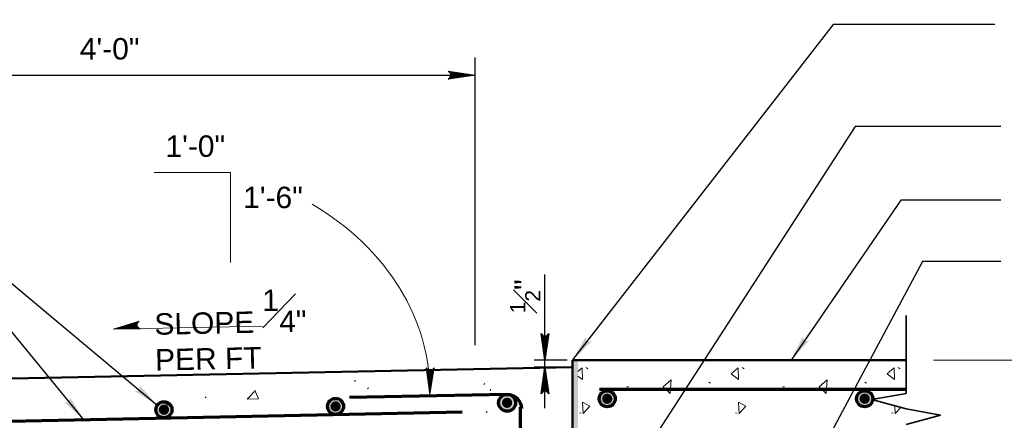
# Model space of a CAD drawing. Extents: x -312 to 328, y -156 to 292.
# Tile 88 of 89: x 195 to 264, y 225 to 253. Entities that reach past the tile are written whole.
import ezdxf

# ---------------------------------------------------------------- set-up
doc = ezdxf.new("R2010")
doc.units = 0
doc.header["$MEASUREMENT"] = 0
for name, color, linetype, lineweight in [('Level 1', 253, 'Continuous', 18), ('Level 46', 253, 'Continuous', 18), ('S-Anno-Brkl', 2, 'Continuous', 35), ('S-Anno-Dims', 33, 'Continuous', 35), ('S-Anno-Keyn', 133, 'Continuous', 18), ('S-Anno-Patt', 152, 'Continuous', 18), ('S-Anno-Text', 53, 'Continuous', 25), ('S-Sect-Conc', 6, 'Continuous', 50), ('S-Sect-Join', 1, 'Continuous', 35), ('S-Sect-Rbar', 7, 'Continuous', 70)]:
    doc.layers.add(name, color=color, linetype=linetype, lineweight=lineweight)
doc.styles.add('NOTES', font='romans.shx')

# ---------------------------------------------------------------- blocks, each defined once
blk = doc.blocks.new('LARROW')
at = {"color": 0, "linetype": 'ByBlock', "lineweight": -2, "flags": 128}
blk.add_lwpolyline([(-4.93, 0.71), (0, 0), (-4.92, -0.71), (-4.77, -0.59), (-4.55, -0.38), (-4.44, -0.19), (-4.42, 0), (-4.46, 0.21), (-4.57, 0.41), (-4.79, 0.61), (-4.93, 0.71), (-0.15, 0.01), (-4.76, -0.67), (-4.62, -0.56), (-4.39, -0.34), (-4.32, -0.06), (-4.37, 0.22), (-4.5, 0.41), (-4.67, 0.57), (-4.78, 0.65), (-0.41, 0.01), (-4.56, -0.59), (-4.41, -0.49), (-4.33, -0.37), (-4.25, -0.21), (-4.21, 0.01), (-4.23, 0.19), (-4.32, 0.33), (-4.5, 0.44), (-4.61, 0.58), (-0.71, 0.01), (-4.33, -0.5), (-4.17, -0.3), (-4.12, -0.06), (-4.14, 0.22), (-4.45, 0.51), (-1.05, 0.02), (-4.12, -0.41), (-4.07, -0.26), (-3.98, -0.04), (-4.04, 0.21), (-4.28, 0.43), (-1.36, 0.02), (-4.01, -0.31), (-3.92, -0.14), (-3.88, 0.04), (-4.07, 0.33), (-1.73, 0.02), (-3.85, -0.24), (-3.79, -0.11), (-3.77, 0.04), (-3.92, 0.25), (-2.17, 0.02), (-3.71, -0.15), (-3.67, 0.05), (-3.81, 0.17), (-2.53, 0.02), (-3.61, -0.09), (-3.63, 0.1), (-2.9, 0.02), (-3.57, -0.03), (-3.59, 0.03), (-3.36, 0.03)], dxfattribs=at)

msp = doc.modelspace()

# ---------------------------------------------------------------- hatches: boundary and pattern name
at = {"layer": 'S-Anno-Text', "extrusion": (0, 0, -1)}
for points in [[(-233.37227, 229.24294), (-234.73835, 230.55774), (-234.67746, 230.54054), (-234.56552, 230.52116), (-234.47719, 230.53471), (-234.40528, 230.57165), (-234.35608, 230.62318), (-234.32166, 230.70125), (-234.30838, 230.81608), (-234.30879, 230.88986)], [(-248.64715, 229.21707), (-249.93177, 230.61156), (-249.87203, 230.59073), (-249.76145, 230.56466), (-249.67246, 230.57288), (-249.59847, 230.60543), (-249.54626, 230.65391), (-249.50721, 230.72977), (-249.48706, 230.8436), (-249.48304, 230.91727)], [(-204.34137, 226.07747), (-203.0761, 227.48955), (-203.09111, 227.42808), (-203.10649, 227.31552), (-203.0898, 227.22773), (-203.05033, 227.15718), (-202.99707, 227.10985), (-202.91783, 227.07823), (-202.8026, 227.06905), (-202.72888, 227.0721)], [(-199.20593, 225.03254), (-198.22612, 226.65575), (-198.22941, 226.59256), (-198.22354, 226.47911), (-198.19076, 226.39597), (-198.13883, 226.33402), (-198.07769, 226.29745), (-197.99394, 226.28116), (-197.87902, 226.29362), (-197.80716, 226.31036)]]:
    msp.add_hatch(color=256, dxfattribs=at).paths.add_polyline_path(points, flags=16)
at = {"layer": 'S-Sect-Rbar'}
for points in [[(229.35781, 226.23979, 1), (228.23281, 226.23979, 1)], [(229.24531, 226.23979, 1), (228.34531, 226.23979, 1)], [(229.15531, 226.23979, 1), (228.43531, 226.23979, 1)], [(229.07656, 226.23979, 1), (228.51406, 226.23979, 1)], [(205.25356, 225.75679, 1), (204.35356, 225.75679, 1)], [(205.16356, 225.75679, 1), (204.44356, 225.75679, 1)], [(205.08481, 225.75679, 1), (204.52231, 225.75679, 1)], [(204.94418, 225.75679, 1), (204.66293, 225.75679, 1)], [(204.87387, 225.75679, 1), (204.73324, 225.75679, 1)], [(217.25356, 225.98825, 1), (216.35356, 225.98825, 1)], [(217.16356, 225.98825, 1), (216.44356, 225.98825, 1)], [(217.08481, 225.98825, 1), (216.52231, 225.98825, 1)], [(216.94418, 225.98825, 1), (216.66293, 225.98825, 1)], [(216.87387, 225.98825, 1), (216.73324, 225.98825, 1)], [(228.93593, 226.23979, 1), (228.65468, 226.23979, 1)], [(228.86562, 226.23979, 1), (228.72499, 226.23979, 1)]]:
    msp.add_hatch(color=256, dxfattribs=at).paths.add_polyline_path(points, flags=16)
h = msp.add_hatch(color=256, dxfattribs=at)
edge = h.paths.add_edge_path(flags=16)
edge.add_ellipse((235.79781, 226.52197), major_axis=(0.45, 0), ratio=0.9996, start_angle=0, end_angle=360)
h = msp.add_hatch(color=256, dxfattribs=at)
edge = h.paths.add_edge_path(flags=16)
edge.add_ellipse((235.79781, 226.52197), major_axis=(0.36, 0), ratio=0.9996, start_angle=0, end_angle=360)
h = msp.add_hatch(color=256, dxfattribs=at)
edge = h.paths.add_edge_path(flags=16)
edge.add_ellipse((235.79781, 226.52197), major_axis=(0.28125, 0), ratio=0.9996, start_angle=0, end_angle=360)
h = msp.add_hatch(color=256, dxfattribs=at)
edge = h.paths.add_edge_path(flags=16)
edge.add_ellipse((235.79781, 226.52197), major_axis=(0.14062, 0), ratio=0.9996, start_angle=0, end_angle=360)
h = msp.add_hatch(color=256, dxfattribs=at)
edge = h.paths.add_edge_path(flags=16)
edge.add_ellipse((235.79781, 226.52197), major_axis=(0.07031, 0), ratio=0.9996, start_angle=0, end_angle=360)
h = msp.add_hatch(color=256, dxfattribs=at)
edge = h.paths.add_edge_path(flags=16)
edge.add_ellipse((253.79781, 226.52197), major_axis=(0.45, 0), ratio=0.9996, start_angle=0, end_angle=360)
h = msp.add_hatch(color=256, dxfattribs=at)
edge = h.paths.add_edge_path(flags=16)
edge.add_ellipse((253.79781, 226.52197), major_axis=(0.36, 0), ratio=0.9996, start_angle=0, end_angle=360)
h = msp.add_hatch(color=256, dxfattribs=at)
edge = h.paths.add_edge_path(flags=16)
edge.add_ellipse((253.79781, 226.52197), major_axis=(0.28125, 0), ratio=0.9996, start_angle=0, end_angle=360)
h = msp.add_hatch(color=256, dxfattribs=at)
edge = h.paths.add_edge_path(flags=16)
edge.add_ellipse((253.79781, 226.52197), major_axis=(0.14062, 0), ratio=0.9996, start_angle=0, end_angle=360)
h = msp.add_hatch(color=256, dxfattribs=at)
edge = h.paths.add_edge_path(flags=16)
edge.add_ellipse((253.79781, 226.52197), major_axis=(0.07031, 0), ratio=0.9996, start_angle=0, end_angle=360)

# ---------------------------------------------------------------- linework, layer by layer
at = {"layer": 'Level 1', "color": 214, "linetype": 'Continuous', "lineweight": 25}
msp.add_3dface([(-311.9741, -156.26001), (328.0259, -156.26001), (328.0259, 291.73999), (-311.9741, 291.73999)], dxfattribs=at)
msp.add_3dface([(-311.9741, -156.26001), (328.0259, -156.26001), (328.0259, 291.73999), (-311.9741, 291.73999)], dxfattribs=at)
msp.add_3dface([(-311.9741, -156.26001), (328.0259, -156.26001), (328.0259, 291.73999), (-311.9741, 291.73999)], dxfattribs=at)
at = {"layer": 'Level 46', "color": 96, "linetype": 'Continuous', "lineweight": 18, "flags": 128}
msp.add_lwpolyline([(223.69221, 228.68342), (223.40027, 226.80994), (223.14933, 228.68784), (223.19364, 228.62888), (223.27357, 228.54556), (223.34829, 228.50417), (223.41873, 228.49279), (223.49822, 228.50714), (223.57686, 228.54977), (223.65415, 228.63295), (223.69221, 228.68342), (223.40386, 226.86551), (223.16669, 228.62771), (223.20642, 228.57321), (223.28815, 228.4853), (223.39429, 228.45569), (223.50084, 228.47407), (223.57484, 228.52422), (223.6356, 228.58522), (223.66911, 228.62663), (223.40504, 226.96451), (223.19576, 228.54787), (223.23118, 228.49207), (223.27721, 228.46304), (223.33695, 228.43078), (223.42083, 228.41343), (223.4898, 228.42171), (223.54437, 228.45404), (223.58839, 228.52109), (223.6414, 228.56557), (223.40612, 227.07989), (223.22776, 228.46052), (223.30349, 228.39811), (223.39643, 228.37922), (223.50003, 228.38718), (223.61388, 228.50429), (223.41356, 227.20881), (223.26296, 228.38063), (223.31682, 228.36353), (223.40338, 228.32658), (223.49659, 228.34807), (223.58003, 228.44027), (223.41486, 227.32742), (223.29714, 228.3383), (223.36259, 228.30449), (223.43303, 228.28879), (223.5432, 228.35807), (223.41645, 227.46835), (223.32625, 228.2766), (223.37556, 228.25347), (223.43237, 228.24679), (223.51264, 228.30297), (223.4183, 227.63648), (223.35872, 228.22509), (223.43508, 228.20783), (223.48217, 228.26122), (223.41983, 227.7743), (223.38081, 228.18581), (223.45444, 228.19411), (223.42126, 227.91533), (223.40462, 228.1691), (223.4273, 228.1764), (223.42631, 228.0894)], dxfattribs=at)
at = {"layer": 'S-Anno-Brkl'}
msp.add_line((256.6984, 232.34907), (256.6984, 226.90172), dxfattribs=at)
at = {"layer": 'S-Anno-Brkl', "flags": 128}
for points in [[(256.6984, 226.90172), (254.30131, 226.4655), (256.6984, 225.81347)], [(256.6984, 225.81347), (259.09549, 225.37725), (256.6984, 224.72522)]]:
    msp.add_lwpolyline(points, dxfattribs=at)
at = {"layer": 'S-Anno-Dims', "lineweight": 25}
for p, q in [((226.55946, 230.26425), (226.55946, 250.39622)), ((176.21946, 249.14822), (226.55946, 249.14822)), ((231.44215, 225.86813), (231.44215, 235.22269)), ((232.99877, 229.21707), (230.69365, 229.21707)), ((232.62377, 228.74297), (230.69365, 228.74297))]:
    msp.add_line(p, q, dxfattribs=at)
at = {"layer": 'S-Anno-Dims', "lineweight": 25, "flags": 128}
msp.add_lwpolyline([(224.68296, 249.41972), (226.55946, 249.14822), (224.68446, 248.87672), (224.74296, 248.92172), (224.82546, 249.00272), (224.86596, 249.07772), (224.87646, 249.14822), (224.86146, 249.22772), (224.81796, 249.30572), (224.73396, 249.38222), (224.68296, 249.41972), (226.50396, 249.15122), (224.74446, 248.89472), (224.79846, 248.93522), (224.88546, 249.01772), (224.91396, 249.12422), (224.89446, 249.23072), (224.84346, 249.30422), (224.78196, 249.36422), (224.73996, 249.39722), (226.40496, 249.15122), (224.82396, 248.92472), (224.87946, 248.96072), (224.90796, 249.00722), (224.93946, 249.06722), (224.95596, 249.15122), (224.94696, 249.22022), (224.91396, 249.27422), (224.84646, 249.31772), (224.80146, 249.37022), (226.28946, 249.15122), (224.91096, 248.95772), (224.97246, 249.03422), (224.99046, 249.12722), (224.98146, 249.23072), (224.86296, 249.34322), (226.16046, 249.15722), (224.99046, 248.99372), (225.00696, 249.04772), (225.04296, 249.13472), (225.02046, 249.22772), (224.92746, 249.31022), (226.04196, 249.15722), (225.03246, 249.02822), (225.06546, 249.09422), (225.08046, 249.16472), (225.00996, 249.27422), (225.90096, 249.15722), (225.09396, 249.05822), (225.11646, 249.10772), (225.12246, 249.16472), (225.06546, 249.24422), (225.73296, 249.15722), (225.14496, 249.09122), (225.16146, 249.16772), (225.10746, 249.21422), (225.59496, 249.15722), (225.18396, 249.11372), (225.17496, 249.18722), (225.45396, 249.15722), (225.20046, 249.13772), (225.19296, 249.16022), (225.27996, 249.16022)], dxfattribs=at)
at = {"layer": 'S-Anno-Keyn'}
msp.add_line((258.60752, 229.21707), (284.29081, 229.21707), dxfattribs=at)
at = {"layer": 'S-Anno-Patt'}
for p, q in [((234.45237, 228.62532), (234.3334, 228.69882)), ((245.36009, 228.62532), (245.24112, 228.69882)), ((256.2679, 228.62532), (256.14884, 228.69882)), ((218.13715, 227.73047), (218.19977, 227.79572)), ((219.03621, 227.22525), (219.09874, 227.2905)), ((227.16677, 227.52525), (227.22921, 227.5906)), ((237.28559, 227.36363), (237.16484, 227.35135)), ((243.00987, 227.62435), (242.89615, 227.67685)), ((248.1934, 227.36363), (248.07265, 227.35135)), ((253.91759, 227.62435), (253.80387, 227.67685)), ((207.69649, 226.59694), (207.7594, 226.66219)), ((227.60674, 227.09494), (227.66965, 227.16019)), ((227.33815, 225.56447), (227.40077, 225.62972)), ((233.96937, 225.52257), (233.86259, 225.53307)), ((244.87709, 225.52257), (244.7704, 225.53307)), ((255.7849, 225.52257), (255.67812, 225.53307))]:
    msp.add_line(p, q, dxfattribs=at)
at = {"layer": 'S-Anno-Patt', "flags": 128}
for points in [[(233.74727, 228.42619), (234.05159, 228.69535), (234.0709, 227.86407)], [(234.0709, 227.86407), (233.74727, 228.10782)], [(211.21315, 227.09185), (210.61746, 226.50347), (211.41715, 226.52025), (211.21502, 226.99575)], [(255.90346, 226.0297), (255.94062, 225.48582), (256.32371, 225.91539)]]:
    msp.add_lwpolyline(points, dxfattribs=at)
at = {"layer": 'S-Anno-Patt'}
for points in [[(244.97862, 227.86407), (244.46065, 228.25435), (244.9594, 228.69535)], [(255.88634, 227.86407), (255.36837, 228.25435), (255.86712, 228.69535)], [(240.2029, 226.88588), (239.70237, 227.34957), (240.25709, 227.84485)], [(251.11062, 226.88588), (250.61009, 227.34957), (251.1649, 227.84485)], [(234.12509, 225.48582), (234.58709, 226.00388), (234.0709, 226.28035)], [(245.0329, 225.48582), (245.4949, 226.00388), (244.97862, 226.28035)]]:
    msp.add_3dface(points, dxfattribs=at)
at = {"layer": 'S-Anno-Text', "color": 96, "linetype": 'Continuous', "lineweight": 18}
msp.add_line((201.26065, 231.37864), (211.7029, 231.59549), dxfattribs=at)
at = {"layer": 'S-Anno-Text', "flags": 128}
for points in [[(262.88871, 252.69563), (251.60506, 252.69563), (233.37227, 229.24294)], [(263.32699, 245.565), (253.13871, 245.565), (238.67806, 223.21688)], [(170.65315, 242.02125), (185.27627, 242.02125), (199.20593, 225.03254)], [(170.65315, 242.02125), (185.27627, 242.02125), (204.34137, 226.07747)], [(263.32699, 240.40904), (256.31571, 240.40904), (248.64715, 229.21707)], [(263.32699, 236.13066), (257.84946, 236.13066), (250.94768, 223.21688)]]:
    msp.add_lwpolyline(points, dxfattribs=at)
at = {"layer": 'S-Anno-Text', "color": 96, "linetype": 'Continuous', "lineweight": 18, "flags": 128}
for points in [[(204.13071, 242.3461), (209.4604, 242.3461), (209.4604, 236.0401)], [(203.15627, 231.41802), (201.26065, 231.37864), (203.06571, 231.95324), (203.01574, 231.8998), (202.9474, 231.80689), (202.9204, 231.72524), (202.9204, 231.65464), (202.9489, 231.5788), (203.0044, 231.50774), (203.10021, 231.44689), (203.15627, 231.41802), (201.31615, 231.38427), (203.00927, 231.9268), (202.96371, 231.87777), (202.89077, 231.78177), (202.87952, 231.67189), (202.91599, 231.57064), (202.97899, 231.50605), (203.04902, 231.45627), (203.09599, 231.43189), (201.41327, 231.40124), (202.93652, 231.88302), (202.88796, 231.83849), (202.86677, 231.78852), (202.8454, 231.72364), (202.84277, 231.63814), (202.86349, 231.57252), (202.90502, 231.52377), (202.97777, 231.49227), (203.03121, 231.44689), (201.5269, 231.42027), (202.85515, 231.83652), (202.80724, 231.7513), (202.8049, 231.6568), (202.83096, 231.55555), (202.96652, 231.46349), (201.65571, 231.43489), (202.78249, 231.78852), (202.7764, 231.73274), (202.75427, 231.64049), (202.79196, 231.55302), (202.89696, 231.48599), (201.77224, 231.45524), (202.74752, 231.74699), (202.72652, 231.6763), (202.72202, 231.60402), (202.8094, 231.50839), (201.91127, 231.47774), (202.69127, 231.70705), (202.67721, 231.65549), (202.68152, 231.59727), (202.75052, 231.52799), (202.07721, 231.5053), (202.64702, 231.66702), (202.64271, 231.58874), (202.70365, 231.55124), (202.21324, 231.52752), (202.61149, 231.63777), (202.63249, 231.56764), (202.35227, 231.55124), (202.60015, 231.61199), (202.61121, 231.59127), (202.5244, 231.57589)]]:
    msp.add_lwpolyline(points, dxfattribs=at)
at = {"layer": 'S-Anno-Text', "color": 96, "linetype": 'Continuous', "lineweight": 18, "extrusion": (0, 0, -1)}
msp.add_ellipse((203.24085, 226.98745), major_axis=(20.16065, 0), ratio=0.8085471, start_param=5.34590816, end_param=6.29406617, dxfattribs=at)
at = {"layer": 'S-Sect-Conc'}
for p, q in [((233.37227, 228.74297), (176.21946, 227.55572)), ((233.37227, 229.21707), (233.37227, 224.21682)), ((256.6984, 229.21707), (233.37227, 229.21707))]:
    msp.add_line(p, q, dxfattribs=at)
at = {"layer": 'S-Sect-Join', "extrusion": (0, 0, -1)}
msp.add_solid([(-233.37227, 229.21707), (-233.74727, 229.21707), (-233.37227, 223.21688), (-233.74727, 223.21688)], dxfattribs=at)
at = {"layer": 'S-Sect-Rbar'}
for p, q in [((228.78302, 226.83169), (217.78465, 226.6035)), ((256.6984, 227.17697), (235.24746, 227.17697)), ((204.95899, 226.14722), (205.02171, 226.21247)), ((229.74424, 207.74185), (229.74424, 225.92747)), ((225.65065, 225.58172), (180.19877, 224.63775))]:
    msp.add_line(p, q, dxfattribs=at)
for centre, radius in [((216.80356, 225.98825), 0.5625), ((228.79527, 226.2397), 0.59242), ((204.80356, 225.75679), 0.5625)]:
    msp.add_arc(centre, radius, 0, 360, dxfattribs=at)
at = {"layer": 'S-Sect-Rbar', "extrusion": (0, 0, -1)}
msp.add_arc((-228.8037, 225.83213), 1.00005, 88.8100556, 178.8100556, dxfattribs=at)
at = {"layer": 'S-Sect-Rbar'}
for centre in [(235.79781, 226.52197), (253.79781, 226.52197)]:
    msp.add_ellipse(centre, major_axis=(0.5625, 0), ratio=0.9996, dxfattribs=at)

# ---------------------------------------------------------------- block references
at = {"layer": 'S-Anno-Dims', "lineweight": 25, "xscale": 0.3799340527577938, "yscale": 0.3676246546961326, "zscale": 0.0238125}
for p, rotation in [((231.44215, 229.21707), 270), ((231.44215, 228.74297), 90)]:
    msp.add_blockref('LARROW', p, dxfattribs=dict(at, rotation=rotation))

# ---------------------------------------------------------------- texts
at = {"layer": 'S-Anno-Dims', "lineweight": 25, "insert": (198.92009, 251.74647), "char_height": 1.5, "attachment_point": 1, "line_spacing_factor": 0.73751, "style": 'NOTES'}
msp.add_mtext('\\fArial|b0|i0|c0|p39;4\'-0"', dxfattribs=at)
at = {"layer": 'S-Anno-Dims', "lineweight": 25, "insert": (229.01015, 232.49949), "char_height": 1.5, "attachment_point": 1, "rotation": 90, "style": 'NOTES'}
msp.add_mtext('\\A1;\\fArial|b0|i0|c0|p39;\\H1.050000;\\S1#2;\\H1.500000;"', dxfattribs=at)
at = {"layer": 'S-Anno-Text', "color": 96, "linetype": 'Continuous', "lineweight": 25, "char_height": 1.5, "attachment_point": 1, "line_spacing_factor": 0.73751, "style": 'NOTES'}
for s, insert in [('\\fArial|b0|i0|c0|p39;1\'-0"', (204.91071, 244.93932)), ('\\fArial|b0|i0|c0|p39;1\'-6"', (210.3424, 241.35319))]:
    msp.add_mtext(s, dxfattribs=dict(at, insert=insert))
at = {"layer": 'S-Anno-Text', "insert": (204.08618, 233.99164), "char_height": 1.5, "attachment_point": 1, "rotation": 1.19, "style": 'NOTES'}
msp.add_mtext('\\A0;\\fArial|b0|i0|c0|p39;SLOPE \\S1#4;"\\PPER FT', dxfattribs=at)

doc.saveas('drawing.dxf')
